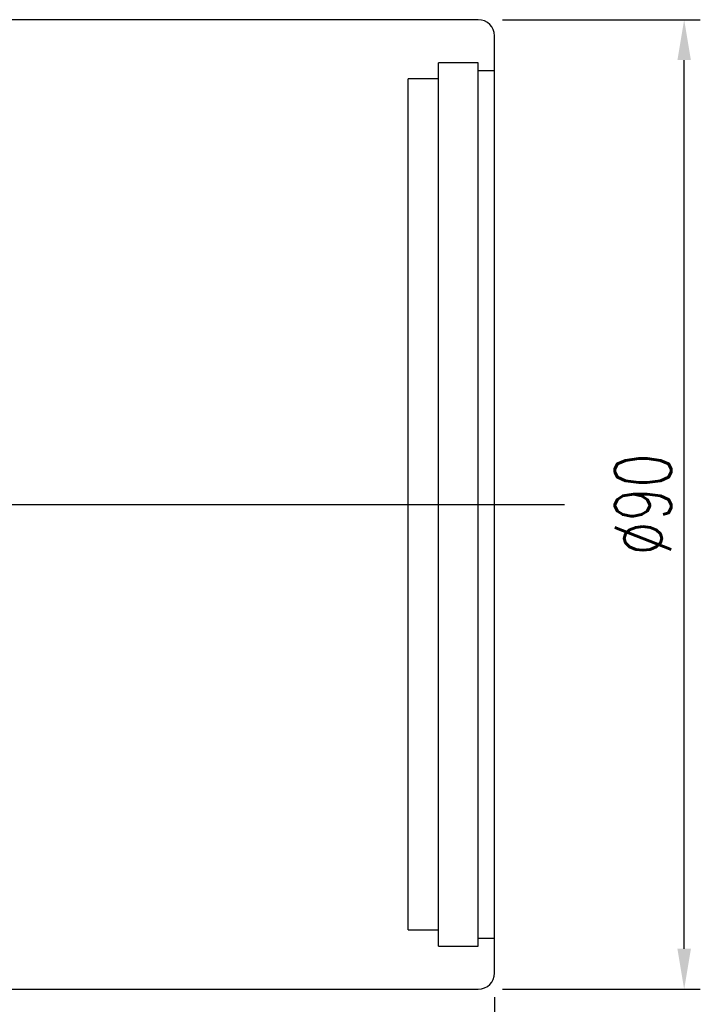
# Model space of a CAD drawing. Header units: millimetres. Extents: x -5 to 2507, y 11 to 386.
# Tile 63 of 63: x 325 to 388, y 59 to 151. Entities that reach past the tile are written whole.
import ezdxf
from ezdxf.lldxf.tags import DXFTag

# ---------------------------------------------------------------- set-up
doc = ezdxf.new("R2010")
doc.units = ezdxf.units.MM
doc.header["$LTSCALE"] = 0.2
doc.layers.get('DEFPOINTS').update_dxf_attribs({"linetype": 'CONTINUOUS'})
doc.layers.add('layer 1', color=7, linetype='CONTINUOUS')
doc.styles.add('DIM-7', font='SIMPLEX.shx', dxfattribs={"width": 0.7, "bigfont": 'chineset.shx'})
tags = doc.linetypes.add('DASHED', pattern=[25.72, 12.86, -12.86]).pattern_tags.tags
tags[6:7] = [DXFTag(74, 4), DXFTag(75, 0), DXFTag(340, '0'), DXFTag(46, 0.0), DXFTag(50, 0.0), DXFTag(44, 0.0), DXFTag(45, 0.0)]
tags[4:5] = [DXFTag(74, 4), DXFTag(75, 0), DXFTag(340, '0'), DXFTag(46, 0.0), DXFTag(50, 0.0), DXFTag(44, 0.0), DXFTag(45, 0.0)]
doc.dimstyles.new('CNS', dxfattribs={"dimtxt": 3.5, "dimasz": 2.5, "dimexe": 1, "dimexo": 1.5, "dimgap": 0.09, "dimtad": 0, "dimdsep": 46, "dimtxsty": 'DIM-7', "dimcen": 0.09, "dimclrd": 1, "dimclre": 1, "dimclrt": 4, "dimadec": 0, "dimazin": 0, "dimtfac": 1, "dimtix": 1, "dimtmove": 2, "dimatfit": 3, "dimfxl": 1, "dimtvp": 0.971429, "dimtolj": 1, "dimarcsym": 0})

# ---------------------------------------------------------------- blocks, each defined once
blk = doc.blocks.new('*D3')
at = {"layer": 'DEFPOINTS', "color": 0, "transparency": 16777216}
for p in [(202.229, 62.239), (369.229, 62.239), (369.229, 12.14)]:
    blk.add_point(p, dxfattribs=at)
at = {"layer": 'layer 1', "lineweight": -2, "transparency": 16777216}
for p, q in [((202.229, 59.989), (202.229, 10.64)), ((369.229, 59.989), (369.229, 10.64)), ((205.979, 12.14), (365.479, 12.14))]:
    blk.add_line(p, q, dxfattribs=at)
at = {"layer": 'layer 1', "transparency": 16777216}
for points in [[(205.979, 12.765), (205.979, 11.515), (202.229, 12.14)], [(365.479, 12.765), (365.479, 11.515), (369.229, 12.14)]]:
    blk.add_solid(points, dxfattribs=at)
at = {"layer": 'layer 1', "transparency": 16777216, "insert": (285.729, 15.965), "char_height": 5.25, "attachment_point": 5, "style": 'DIM-7'}
blk.add_mtext('\\A1;167', dxfattribs=at)
blk = doc.blocks.new('*D5')
at = {"layer": 'DEFPOINTS', "color": 0, "transparency": 16777216}
for p in [(367.729, 150.739), (386.847, 150.739), (367.729, 60.739)]:
    blk.add_point(p, dxfattribs=at)
at = {"layer": 'layer 1', "lineweight": -2, "transparency": 16777216}
for p, q in [((369.979, 150.739), (388.347, 150.739)), ((386.847, 64.489), (386.847, 146.989)), ((369.979, 60.739), (388.347, 60.739))]:
    blk.add_line(p, q, dxfattribs=at)
at = {"layer": 'layer 1', "transparency": 16777216}
for points in [[(386.222, 146.989), (387.472, 146.989), (386.847, 150.739)], [(386.222, 64.489), (387.472, 64.489), (386.847, 60.739)]]:
    blk.add_solid(points, dxfattribs=at)
at = {"layer": 'layer 1', "transparency": 16777216, "insert": (383.022, 105.739), "char_height": 5.25, "attachment_point": 5, "rotation": 90, "style": 'DIM-7'}
blk.add_mtext('\\A1;%%C90', dxfattribs=at)

msp = doc.modelspace()

# ---------------------------------------------------------------- linework, layer by layer
at = {"layer": 'layer 1', "linetype": 'Continuous'}
for p, q in [((367.729, 150.739), (243.729, 150.739)), ((369.229, 62.239), (369.229, 149.239)), ((243.729, 60.739), (367.729, 60.739))]:
    msp.add_line(p, q, dxfattribs=at)
at = {"layer": 'layer 1', "linetype": 'DASHED'}
for p, q in [((367.729, 146.739), (364.029, 146.739)), ((364.029, 64.739), (364.029, 146.739)), ((367.729, 64.739), (367.729, 146.739)), ((369.229, 145.989), (367.729, 145.989)), ((364.029, 145.239), (361.229, 145.239)), ((361.229, 66.239), (361.229, 145.239)), ((361.229, 66.239), (364.029, 66.239)), ((367.729, 65.489), (369.229, 65.489)), ((364.029, 64.739), (367.729, 64.739))]:
    msp.add_line(p, q, dxfattribs=at)
at = {"layer": 'layer 1'}
msp.add_line((193.279, 105.739), (375.729, 105.739), dxfattribs=at)
at = {"layer": 'layer 1', "linetype": 'Continuous'}
for centre, start, end in [((367.729, 149.239), 0, 90), ((367.729, 62.239), 270, 0)]:
    msp.add_arc(centre, 1.5, start, end, dxfattribs=at)

# ---------------------------------------------------------------- dimensions: what is measured, and where the dimension line sits
at = {"layer": 'layer 1'}
dim = msp.add_linear_dim(base=(386.847, 150.739), p1=(367.729, 60.739), p2=(367.729, 150.739), angle=90, text='%%C<>', dimstyle='CNS', override={"dimscale": 1.5, "dimgap": 0.8, "dimtad": 1, "dimclrd": 256, "dimclre": 256, "dimclrt": 256, "dimadec": 2, "dimazin": 2, "dimtm": 1e-09, "dimtfac": 0.6, "dimtmove": 1, "dimatfit": 0}, dxfattribs=at)
dim.commit()
dim.dimension.update_dxf_attribs({"geometry": '*D5', "text_midpoint": (383.022, 105.739)})
dim = msp.add_linear_dim(base=(369.229, 12.14), p1=(202.229, 62.239), p2=(369.229, 62.239), dimstyle='CNS', override={"dimscale": 1.5, "dimgap": 0.8, "dimtad": 1, "dimclrd": 256, "dimclre": 256, "dimclrt": 256, "dimadec": 2, "dimazin": 2, "dimtm": 1e-09, "dimtfac": 0.6, "dimtmove": 1, "dimatfit": 0}, dxfattribs=at)
dim.commit()
dim.dimension.update_dxf_attribs({"geometry": '*D3', "text_midpoint": (285.729, 15.965)})

doc.saveas('drawing.dxf')
